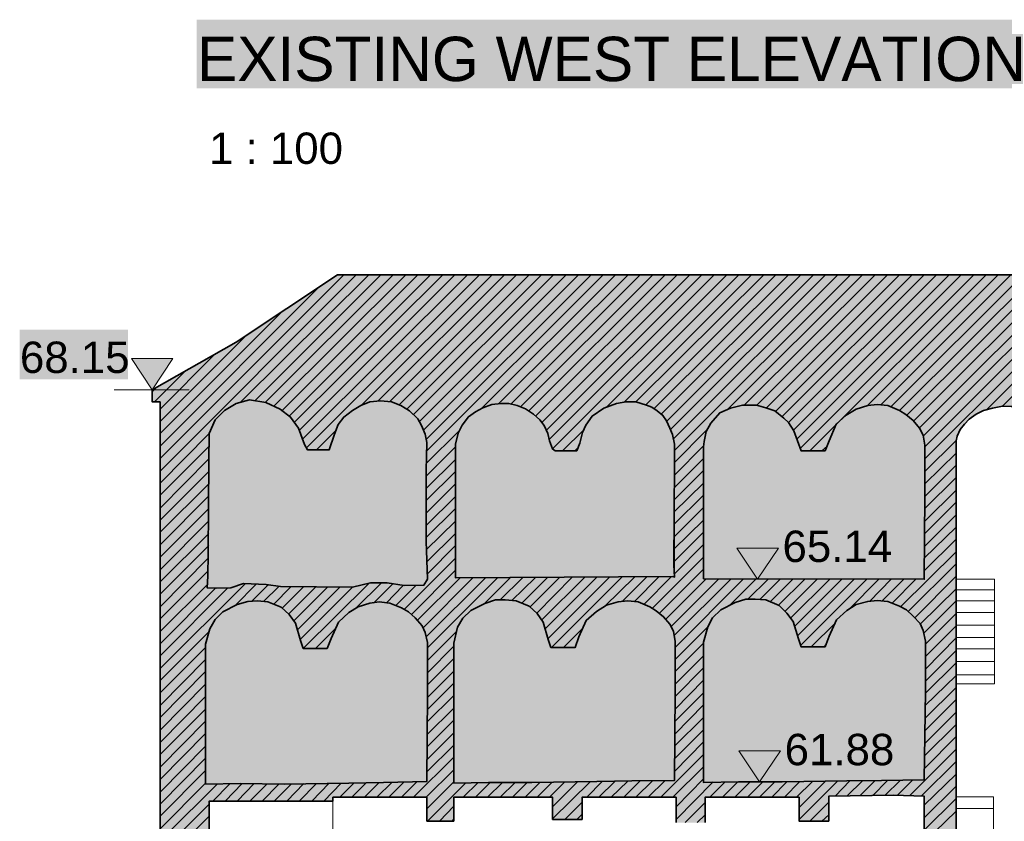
# Model space of a CAD drawing. Header units: metres. Extents: x 0 to 27.5, y 0 to 23.4.
# Tile 18 of 33: x 16 to 19.2, y 2.2 to 4.8. Entities that reach past the tile are written whole.
import ezdxf

# ---------------------------------------------------------------- set-up
doc = ezdxf.new("R2010")
doc.units = ezdxf.units.M
doc.layers.add('PDF_Geometry', color=7, linetype='Continuous')
doc.layers.add('PDF_Text', color=7, linetype='Continuous')
doc.layers.add('PDF_Solid Fills', color=7, linetype='Continuous', true_color=0xffffff)
doc.styles.add('PDF Arial', font='arial.ttf')

msp = doc.modelspace()

# ---------------------------------------------------------------- hatches: boundary and pattern name
at = {"layer": 'PDF_Solid Fills', "linetype": 'Continuous', "transparency": 33554559}
for color, points in [(256, [(16.461, 3.5697), (16.486, 3.5697), (16.486, 2.2014), (16.641, 2.2014), (16.641, 2.3097), (17.031, 2.3097), (17.031, 2.3214), (17.3276, 2.3214), (17.3276, 2.2464), (17.4126, 2.2464), (17.4126, 2.3214), (17.7243, 2.3214), (17.7243, 2.2514), (17.8176, 2.2514), (17.8176, 2.3214), (18.1143, 2.3214), (18.1143, 2.2414), (18.2059, 2.2414), (18.2059, 2.3214), (18.5026, 2.3214), (18.5026, 2.2464), (18.5959, 2.2464), (18.5959, 2.3264), (18.6976, 2.3281), (18.8492, 2.3281), (18.8976, 2.3264), (18.8976, 1.7081), (18.9076, 1.7081), (18.9159, 1.7064), (18.9259, 1.7048), (18.9342, 1.7031), (18.9442, 1.7014), (18.9526, 1.6998), (18.9626, 1.6981), (18.9709, 1.6964), (18.9809, 1.6948), (18.9976, 1.6914), (18.9976, 3.448), (18.9992, 3.4547), (19.0009, 3.463), (19.0092, 3.4797), (19.0109, 3.4847), (19.0159, 3.4897), (19.0176, 3.493), (19.0226, 3.498), (19.0242, 3.5014), (19.0392, 3.5164), (19.0426, 3.518), (19.0459, 3.5214), (19.0492, 3.523), (19.0526, 3.5264), (19.0559, 3.528), (19.0609, 3.533), (19.0842, 3.5447), (19.0926, 3.5464), (19.1126, 3.5514), (19.1376, 3.5564), (19.1726, 3.5564), (19.1992, 3.5497), (19.2092, 3.5464), (19.2126, 3.5447), (19.2226, 3.5414), (19.2292, 3.538), (19.2359, 3.5314), (19.2392, 3.5297), (19.2542, 3.5147), (19.2542, 3.5114), (19.2559, 3.5114), (19.2592, 3.508), (19.2592, 3.5047), (19.2609, 3.5047), (19.2659, 3.4997), (19.2659, 3.4964), (19.2675, 3.4964), (19.2709, 3.493), (19.2709, 3.4897), (19.2725, 3.4897), (19.2725, 3.4864), (19.2742, 3.4864), (19.2742, 3.483), (19.2759, 3.483), (19.2759, 3.4797), (19.2775, 3.4797), (19.2775, 3.4764), (19.2792, 3.4764), (19.2792, 3.473), (19.2809, 3.473), (19.2809, 3.4697), (19.2825, 3.4697), (19.2825, 3.4664), (19.2842, 3.4664), (19.2842, 3.463), (19.2859, 3.463), (19.2859, 3.453), (19.2875, 3.453), (19.2875, 3.443), (19.2892, 3.443), (19.2892, 1.6898), (19.4392, 1.6914), (19.4259, 1.6931), (19.4109, 1.6948), (19.3959, 1.6948), (19.3959, 1.6981), (19.3942, 1.6981), (19.3942, 1.7014), (19.3925, 1.7014), (19.3925, 1.7048), (19.3909, 1.7048), (19.3909, 1.7081), (19.3892, 1.7098), (19.3875, 1.7098), (19.3875, 1.7131), (19.3859, 1.7131), (19.3859, 1.7164), (19.3842, 1.7164), (19.3842, 1.7198), (19.3825, 1.7198), (19.3825, 1.7231), (19.3809, 1.7248), (19.3792, 1.7248), (19.3792, 1.7298), (19.3775, 1.7298), (19.3775, 1.7348), (19.3759, 1.7348), (19.3759, 1.7398), (19.3742, 1.7398), (19.3742, 1.7431), (19.3725, 1.7431), (19.3725, 1.7481), (19.3709, 1.7481), (19.3709, 1.7531), (19.3692, 1.7531), (19.3692, 1.7564), (19.3675, 1.7564), (19.3675, 1.7598), (19.3659, 1.7598), (19.3659, 1.7631), (19.3642, 1.7631), (19.3642, 1.7664), (19.3625, 1.7681), (19.3609, 1.7681), (19.3609, 1.7714), (19.3592, 1.7714), (19.3592, 1.7748), (19.3575, 1.7748), (19.3575, 1.7781), (19.3559, 1.7798), (19.3542, 1.7798), (19.3542, 1.7831), (19.3525, 1.7831), (19.3525, 1.7864), (19.3509, 1.7864), (19.3509, 1.7898), (19.3492, 1.7914), (19.3475, 1.7914), (19.3475, 1.7948), (19.3459, 1.7948), (19.3459, 1.7981), (19.3425, 1.8014), (19.3442, 1.8031), (19.3459, 1.8064), (19.3475, 1.8081), (19.3509, 1.8148), (19.3525, 1.8164), (19.3559, 1.8231), (19.3575, 1.8248), (19.3609, 1.8314), (19.3625, 1.8398), (19.3642, 1.8498), (19.3659, 1.8581), (19.3675, 1.8681), (19.3692, 1.8764), (19.3709, 1.8864), (19.4309, 1.9014), (19.4375, 1.9014), (19.4375, 2.3247), (19.6909, 2.3247), (19.6909, 2.2414), (19.7809, 2.2414), (19.7809, 2.3247), (20.0808, 2.3247), (20.0808, 2.2431), (20.1742, 2.2431), (20.1742, 2.3231), (20.4708, 2.3231), (20.4708, 2.2447), (20.5625, 2.2447), (20.5625, 2.3231), (20.8608, 2.3231), (20.8608, 1.6898), (20.8708, 1.6898), (20.8808, 1.6881), (20.9041, 1.6848), (20.9141, 1.6831), (20.9491, 1.6781), (20.9491, 1.7264), (20.9508, 1.7748), (20.9525, 2.0714), (20.9558, 2.2414), (20.9575, 2.3281), (21.1058, 2.3297), (21.2525, 2.3297), (21.2525, 2.2381), (21.3958, 2.2381), (21.3958, 2.3314), (21.5175, 2.3331), (21.6391, 2.3331), (21.6391, 2.3231), (21.6408, 2.3231), (21.6408, 2.3131), (21.6425, 2.3131), (21.6425, 2.0681), (21.7541, 2.0681), (21.7541, 1.9131), (21.7491, 1.9131), (21.7358, 1.9098), (21.7308, 1.9081), (21.7108, 1.9031), (21.7058, 1.9014), (21.6925, 1.8981), (21.6875, 1.8964), (21.6675, 1.8914), (21.6625, 1.8898), (21.6425, 1.8848), (21.6425, 1.8414), (21.5691, 1.8414), (21.5691, 1.7731), (21.5841, 1.7731), (21.5975, 1.7714), (21.6125, 1.7698), (21.6258, 1.7681), (21.6408, 1.7664), (21.6541, 1.7648), (21.6591, 1.7598), (21.6591, 1.7564), (21.6608, 1.7564), (21.6625, 1.7548), (21.6625, 1.7514), (21.6641, 1.7514), (21.6675, 1.7481), (21.6675, 1.7448), (21.6691, 1.7448), (21.6708, 1.7431), (21.6708, 1.7131), (21.7091, 1.7148), (21.7491, 1.7164), (21.7874, 1.7164), (21.7874, 2.0164), (21.7608, 2.0164), (21.7608, 2.1831), (21.7874, 2.1831), (21.7874, 2.6614), (21.7558, 2.6614), (21.7558, 2.7964), (21.7874, 2.7964), (21.7874, 3.5764), (21.8191, 3.5764), (21.8191, 3.613), (21.8174, 3.6147), (21.8141, 3.6164), (21.8124, 3.618), (21.8058, 3.6214), (21.8041, 3.623), (21.7974, 3.6264), (21.7958, 3.628), (21.7891, 3.6314), (21.7874, 3.633), (21.7808, 3.6364), (21.7791, 3.638), (21.7724, 3.6414), (21.7708, 3.643), (21.7641, 3.6464), (21.7624, 3.648), (21.7558, 3.6514), (21.7541, 3.653), (21.7474, 3.6564), (21.7458, 3.658), (21.7391, 3.6614), (21.7374, 3.663), (21.7308, 3.6664), (21.7291, 3.668), (21.7224, 3.6714), (21.7208, 3.673), (21.7174, 3.6747), (21.7158, 3.6764), (21.7091, 3.6797), (21.7075, 3.6814), (21.7008, 3.6847), (21.6991, 3.6864), (21.6925, 3.6897), (21.6908, 3.6914), (21.6841, 3.6947), (21.6825, 3.6964), (21.6758, 3.6997), (21.6741, 3.7014), (21.6675, 3.7047), (21.6658, 3.7064), (21.6591, 3.7097), (21.6575, 3.7114), (21.6508, 3.7147), (21.6491, 3.7164), (21.6425, 3.7197), (21.6408, 3.7214), (21.6341, 3.7247), (21.6325, 3.7264), (21.6258, 3.7297), (21.6241, 3.7314), (21.6208, 3.733), (21.6191, 3.7347), (21.6125, 3.738), (21.6108, 3.7397), (21.6041, 3.743), (21.6025, 3.7447), (21.5958, 3.748), (21.5941, 3.7497), (21.5875, 3.753), (21.5858, 3.7547), (21.5791, 3.758), (21.5775, 3.7597), (21.5708, 3.763), (21.5691, 3.7647), (21.5625, 3.768), (21.5608, 3.7697), (21.5541, 3.773), (21.5525, 3.7747), (21.5458, 3.778), (21.5441, 3.7797), (21.5375, 3.783), (21.5358, 3.7847), (21.5291, 3.788), (21.5275, 3.7897), (21.5208, 3.793), (21.5191, 3.7947), (21.5158, 3.7964), (21.5141, 3.798), (21.5075, 3.8014), (21.5058, 3.803), (21.4991, 3.8064), (21.4975, 3.808), (21.4908, 3.8114), (21.4891, 3.813), (21.4825, 3.8164), (21.4808, 3.818), (21.4741, 3.8214), (21.4725, 3.823), (21.4658, 3.8264), (21.4641, 3.828), (21.4575, 3.8314), (21.4558, 3.833), (21.4491, 3.8364), (21.4475, 3.838), (21.4408, 3.8414), (21.4391, 3.843), (21.4325, 3.8464), (21.4308, 3.848), (21.4241, 3.8514), (21.4225, 3.853), (21.4191, 3.8547), (21.4175, 3.8564), (21.4108, 3.8597), (21.4091, 3.8614), (21.4025, 3.8647), (21.4008, 3.8663), (21.3941, 3.8697), (21.3925, 3.8713), (21.3858, 3.8747), (21.3841, 3.8763), (21.3775, 3.8797), (21.3758, 3.8813), (21.3691, 3.8847), (21.3675, 3.8863), (21.3608, 3.8897), (21.3591, 3.8913), (21.3525, 3.8947), (21.3508, 3.8963), (21.3441, 3.8997), (21.3425, 3.9013), (21.3358, 3.9047), (21.3341, 3.9063), (21.3275, 3.9097), (21.3258, 3.9113), (21.3225, 3.913), (21.3208, 3.9147), (21.3141, 3.918), (21.3125, 3.9197), (21.3058, 3.923), (21.3041, 3.9247), (21.2975, 3.928), (21.2958, 3.9297), (21.2891, 3.933), (21.2875, 3.9347), (21.2808, 3.938), (21.2791, 3.9397), (21.2725, 3.943), (21.2708, 3.9447), (21.2641, 3.948), (21.2625, 3.9497), (21.2558, 3.953), (21.2541, 3.9547), (21.2475, 3.958), (21.2458, 3.9597), (21.2391, 3.963), (21.2375, 3.9647), (21.2308, 3.968), (21.2291, 3.9697), (21.2258, 3.9713), (17.0443, 3.9713), (17.041, 3.9697), (17.0393, 3.968), (17.036, 3.9663), (17.0343, 3.9647), (17.031, 3.963), (17.0293, 3.9613), (17.026, 3.9597), (17.0243, 3.958), (17.021, 3.9563), (17.0193, 3.9547), (17.016, 3.953), (17.0143, 3.9513), (17.011, 3.9497), (17.0093, 3.948), (17.006, 3.9463), (17.0043, 3.9447), (17.001, 3.943), (16.9993, 3.9413), (16.996, 3.9397), (16.9943, 3.938), (16.991, 3.9363), (16.9893, 3.9347), (16.986, 3.933), (16.9843, 3.9313), (16.981, 3.9297), (16.9793, 3.928), (16.976, 3.9263), (16.9743, 3.9247), (16.971, 3.923), (16.9693, 3.9213), (16.966, 3.9197), (16.9643, 3.918), (16.961, 3.9163), (16.9593, 3.9147), (16.956, 3.913), (16.9543, 3.9113), (16.951, 3.9097), (16.9493, 3.908), (16.946, 3.9063), (16.9443, 3.9047), (16.941, 3.903), (16.9393, 3.9013), (16.936, 3.8997), (16.9343, 3.898), (16.931, 3.8963), (16.9293, 3.8947), (16.926, 3.893), (16.9243, 3.8913), (16.921, 3.8897), (16.9193, 3.888), (16.916, 3.8863), (16.9143, 3.8847), (16.911, 3.883), (16.9093, 3.8813), (16.906, 3.8797), (16.9043, 3.878), (16.901, 3.8763), (16.8993, 3.8747), (16.896, 3.873), (16.8943, 3.8713), (16.891, 3.8697), (16.8893, 3.868), (16.886, 3.8663), (16.8843, 3.8647), (16.881, 3.863), (16.8793, 3.8614), (16.876, 3.8597), (16.8743, 3.858), (16.871, 3.8564), (16.8693, 3.8547), (16.866, 3.853), (16.8643, 3.8514), (16.861, 3.8497), (16.8593, 3.848), (16.856, 3.8464), (16.8543, 3.8447), (16.851, 3.843), (16.8493, 3.8414), (16.846, 3.8397), (16.8443, 3.838), (16.841, 3.8364), (16.8393, 3.8347), (16.836, 3.833), (16.8343, 3.8314), (16.831, 3.8297), (16.8293, 3.828), (16.826, 3.8264), (16.8243, 3.8247), (16.821, 3.823), (16.8193, 3.8214), (16.816, 3.8197), (16.8143, 3.818), (16.811, 3.8164), (16.8093, 3.8147), (16.806, 3.813), (16.8043, 3.8114), (16.801, 3.8097), (16.7993, 3.808), (16.796, 3.8064), (16.7943, 3.8047), (16.791, 3.803), (16.7893, 3.8014), (16.786, 3.7997), (16.7843, 3.798), (16.781, 3.7964), (16.7793, 3.7947), (16.776, 3.793), (16.7743, 3.7914), (16.771, 3.7897), (16.7693, 3.788), (16.766, 3.7864), (16.7643, 3.7847), (16.761, 3.783), (16.7593, 3.7814), (16.756, 3.7797), (16.7543, 3.778), (16.751, 3.7764), (16.7493, 3.7747), (16.746, 3.773), (16.7443, 3.7714), (16.741, 3.7697), (16.7393, 3.768), (16.736, 3.7664), (16.7343, 3.7647), (16.731, 3.763), (16.7293, 3.7614), (16.726, 3.7597), (16.7243, 3.758), (16.7143, 3.753), (16.7127, 3.7514), (16.7027, 3.7464), (16.701, 3.7447), (16.691, 3.7397), (16.6893, 3.738), (16.676, 3.7314), (16.6743, 3.7297), (16.6643, 3.7247), (16.6627, 3.723), (16.6527, 3.718), (16.651, 3.7164), (16.6377, 3.7097), (16.636, 3.708), (16.626, 3.703), (16.6243, 3.7014), (16.6143, 3.6964), (16.6127, 3.6947), (16.6027, 3.6897), (16.601, 3.688), (16.5877, 3.6814), (16.586, 3.6797), (16.576, 3.6747), (16.5743, 3.673), (16.5643, 3.668), (16.5627, 3.6664), (16.5493, 3.6597), (16.5477, 3.658), (16.5377, 3.653), (16.536, 3.6514), (16.526, 3.6464), (16.5243, 3.6447), (16.5143, 3.6397), (16.5127, 3.638), (16.4993, 3.6314), (16.4977, 3.6297), (16.4877, 3.6247), (16.486, 3.623), (16.476, 3.618), (16.4743, 3.6164), (16.461, 3.6097)]), (7, [(16.5243, 3.7047), (16.526, 3.7064), (16.3977, 3.7064), (16.3993, 3.7047), (16.3993, 3.7014), (16.401, 3.7014), (16.4027, 3.6997), (16.4027, 3.6964), (16.4043, 3.6964), (16.406, 3.6947), (16.406, 3.6914), (16.4077, 3.6914), (16.4093, 3.6897), (16.4093, 3.6864), (16.411, 3.6864), (16.4127, 3.6847), (16.4127, 3.6814), (16.4143, 3.6814), (16.416, 3.6797), (16.416, 3.6764), (16.4177, 3.6764), (16.4193, 3.6747), (16.4193, 3.6714), (16.421, 3.6714), (16.4227, 3.6697), (16.4227, 3.6664), (16.4243, 3.6664), (16.426, 3.6647), (16.426, 3.6614), (16.4277, 3.6614), (16.4293, 3.6597), (16.4293, 3.6564), (16.431, 3.6564), (16.4327, 3.6547), (16.4327, 3.6514), (16.4343, 3.6514), (16.436, 3.6497), (16.436, 3.6464), (16.4377, 3.6464), (16.4393, 3.6447), (16.4393, 3.6414), (16.441, 3.6414), (16.4427, 3.6397), (16.4427, 3.6364), (16.4443, 3.6364), (16.446, 3.6347), (16.446, 3.6314), (16.4477, 3.6314), (16.4493, 3.6297), (16.4493, 3.6264), (16.451, 3.6264), (16.4527, 3.6247), (16.4527, 3.6214), (16.4543, 3.6214), (16.456, 3.6197), (16.456, 3.6164), (16.4577, 3.6164), (16.4593, 3.6147), (16.4593, 3.6114), (16.461, 3.6114), (16.4627, 3.6097), (16.4627, 3.6114), (16.4643, 3.6147), (16.466, 3.6164), (16.4677, 3.6197), (16.4693, 3.6214), (16.471, 3.6247), (16.4727, 3.6264), (16.4743, 3.6297), (16.476, 3.6314), (16.4777, 3.6347), (16.4793, 3.6364), (16.481, 3.6397), (16.4827, 3.6414), (16.4843, 3.6447), (16.486, 3.6464), (16.4877, 3.6497), (16.4893, 3.6514), (16.491, 3.6547), (16.4927, 3.6564), (16.4943, 3.6597), (16.496, 3.6614), (16.4977, 3.6647), (16.4993, 3.6664), (16.501, 3.6697), (16.5027, 3.6714), (16.5043, 3.6747), (16.506, 3.6764), (16.5077, 3.6797), (16.5093, 3.6814), (16.511, 3.6847), (16.5127, 3.6864), (16.5143, 3.6897), (16.516, 3.6914), (16.5177, 3.6947), (16.5193, 3.6964), (16.521, 3.6997), (16.5227, 3.7014)]), (7, [(18.4342, 3.1047), (18.4376, 3.108), (18.3076, 3.108), (18.3093, 3.1064), (18.3093, 3.103), (18.3109, 3.103), (18.3126, 3.1014), (18.3126, 3.098), (18.3143, 3.098), (18.3159, 3.0964), (18.3159, 3.093), (18.3176, 3.093), (18.3193, 3.0914), (18.3193, 3.088), (18.3209, 3.088), (18.3226, 3.0864), (18.3226, 3.083), (18.3243, 3.083), (18.3259, 3.0814), (18.3259, 3.078), (18.3276, 3.078), (18.3293, 3.0764), (18.3293, 3.073), (18.3309, 3.073), (18.3326, 3.0714), (18.3326, 3.068), (18.3343, 3.068), (18.3359, 3.0664), (18.3359, 3.063), (18.3376, 3.063), (18.3393, 3.0614), (18.3393, 3.058), (18.3409, 3.058), (18.3426, 3.0564), (18.3426, 3.053), (18.3443, 3.053), (18.3459, 3.0514), (18.3459, 3.048), (18.3476, 3.048), (18.3493, 3.0464), (18.3493, 3.0431), (18.3509, 3.0431), (18.3526, 3.0414), (18.3526, 3.0381), (18.3543, 3.0381), (18.3559, 3.0364), (18.3559, 3.0331), (18.3576, 3.0331), (18.3593, 3.0314), (18.3593, 3.0281), (18.3609, 3.0281), (18.3626, 3.0264), (18.3626, 3.0231), (18.3643, 3.0231), (18.3659, 3.0214), (18.3659, 3.0181), (18.3676, 3.0181), (18.3693, 3.0164), (18.3693, 3.0131), (18.3709, 3.0131), (18.3726, 3.0114), (18.3726, 3.0131), (18.3743, 3.0147), (18.3759, 3.0181), (18.3776, 3.0197), (18.3793, 3.0231), (18.3809, 3.0247), (18.3826, 3.0281), (18.3843, 3.0297), (18.3859, 3.0331), (18.3876, 3.0347), (18.3893, 3.0381), (18.3909, 3.0397), (18.3926, 3.0431), (18.3943, 3.0447), (18.3959, 3.048), (18.3976, 3.0497), (18.3993, 3.053), (18.4009, 3.0547), (18.4026, 3.058), (18.4059, 3.0614), (18.4076, 3.0647), (18.4093, 3.0664), (18.4109, 3.0697), (18.4126, 3.0714), (18.4143, 3.0747), (18.4159, 3.0764), (18.4176, 3.0797), (18.4193, 3.0814), (18.4209, 3.0847), (18.4226, 3.0864), (18.4243, 3.0897), (18.4259, 3.0914), (18.4276, 3.0947), (18.4293, 3.0964), (18.4309, 3.0997), (18.4326, 3.1014)]), (7, [(18.4409, 2.4647), (18.4442, 2.4681), (18.3143, 2.4681), (18.3159, 2.4664), (18.3159, 2.4631), (18.3176, 2.4631), (18.3193, 2.4614), (18.3193, 2.4581), (18.3209, 2.4581), (18.3226, 2.4564), (18.3226, 2.4531), (18.3243, 2.4531), (18.3259, 2.4514), (18.3259, 2.4481), (18.3276, 2.4481), (18.3293, 2.4464), (18.3293, 2.4431), (18.3309, 2.4431), (18.3326, 2.4414), (18.3326, 2.4381), (18.3343, 2.4381), (18.3359, 2.4364), (18.3359, 2.4331), (18.3376, 2.4331), (18.3393, 2.4314), (18.3393, 2.4281), (18.3409, 2.4281), (18.3426, 2.4264), (18.3426, 2.4231), (18.3443, 2.4231), (18.3459, 2.4214), (18.3459, 2.4181), (18.3476, 2.4181), (18.3493, 2.4164), (18.3493, 2.4131), (18.3509, 2.4131), (18.3526, 2.4114), (18.3526, 2.4081), (18.3543, 2.4081), (18.3559, 2.4064), (18.3559, 2.4031), (18.3576, 2.4031), (18.3593, 2.4014), (18.3593, 2.3981), (18.3609, 2.3981), (18.3626, 2.3964), (18.3626, 2.3931), (18.3643, 2.3931), (18.3659, 2.3914), (18.3659, 2.3881), (18.3676, 2.3881), (18.3693, 2.3864), (18.3693, 2.3831), (18.3709, 2.3831), (18.3726, 2.3814), (18.3726, 2.3781), (18.3743, 2.3781), (18.3759, 2.3764), (18.3759, 2.3731), (18.3776, 2.3731), (18.3793, 2.3714), (18.3793, 2.3731), (18.3809, 2.3747), (18.3826, 2.3781), (18.3843, 2.3797), (18.3859, 2.3831), (18.3876, 2.3847), (18.3893, 2.3881), (18.3909, 2.3897), (18.3926, 2.3931), (18.3943, 2.3947), (18.3959, 2.3981), (18.3976, 2.3997), (18.3993, 2.4031), (18.4009, 2.4047), (18.4026, 2.4081), (18.4043, 2.4097), (18.4059, 2.4131), (18.4076, 2.4147), (18.4093, 2.4181), (18.4126, 2.4214), (18.4143, 2.4247), (18.4159, 2.4264), (18.4176, 2.4297), (18.4193, 2.4314), (18.4209, 2.4347), (18.4226, 2.4364), (18.4243, 2.4397), (18.4259, 2.4414), (18.4276, 2.4447), (18.4293, 2.4464), (18.4309, 2.4497), (18.4326, 2.4514), (18.4342, 2.4547), (18.4359, 2.4564), (18.4376, 2.4597), (18.4392, 2.4614)])]:
    msp.add_hatch(color=color, dxfattribs=at).paths.add_polyline_path(points)

# ---------------------------------------------------------------- linework, layer by layer
at = {"layer": 'PDF_Geometry', "linetype": 'Continuous', "lineweight": 35}
for points in [[(21.2225, 3.9713), (17.046, 3.9713), (16.726, 3.758), (16.461, 3.608), (16.461, 3.5697), (16.486, 3.5697), (16.486, 2.2014)], [(18.9976, 1.6898), (18.9976, 3.4464), (19.0009, 3.4614), (19.0109, 3.483), (19.0242, 3.4997), (19.0392, 3.5147), (19.0609, 3.5314), (19.0842, 3.543), (19.1126, 3.5497), (19.1442, 3.5564), (19.1726, 3.5547), (19.1992, 3.548), (19.2259, 3.538), (19.2476, 3.5197), (19.2709, 3.4897), (19.2842, 3.463), (19.2892, 3.4314), (19.2892, 1.6898)], [(16.641, 2.2014), (16.641, 2.3097), (17.031, 2.3097), (17.031, 2.3214), (17.3276, 2.3214), (17.3276, 2.2464), (17.4126, 2.2464), (17.4126, 2.3214), (17.7243, 2.3214), (17.7243, 2.2514), (17.8176, 2.2514), (17.8176, 2.3214), (18.1143, 2.3214), (18.1143, 2.2414)], [(18.2059, 2.2414), (18.2059, 2.3214), (18.5026, 2.3214), (18.5026, 2.2464), (18.5959, 2.2464), (18.5959, 2.3247), (18.7992, 2.3281), (18.8976, 2.3247), (18.8976, 1.7081)]]:
    msp.add_lwpolyline(points, dxfattribs=at)
at = {"layer": 'PDF_Geometry', "linetype": 'Continuous', "lineweight": 9}
for points in [[(17.031, 2.3097), (16.641, 2.3097), (16.641, 2.2014), (16.486, 2.2014), (16.486, 3.3064), (16.486, 3.4247), (16.486, 3.5697), (16.461, 3.5697), (16.461, 3.608), (16.726, 3.758), (17.046, 3.9713), (21.2225, 3.9713), (21.8191, 3.6114), (21.8191, 3.5764), (21.7858, 3.5764), (21.7858, 1.7114)], [(16.341, 3.608), (16.5777, 3.608)], [(19.2892, 1.6898), (19.2892, 3.4314), (19.2842, 3.463), (19.2709, 3.4897), (19.2476, 3.5197), (19.2259, 3.538), (19.1992, 3.548), (19.1726, 3.5547), (19.1442, 3.5564), (19.1126, 3.5497), (19.0842, 3.543), (19.0609, 3.5314), (19.0392, 3.5147), (19.0242, 3.4997), (19.0109, 3.483), (19.0009, 3.4614), (18.9976, 3.4464), (18.9976, 3.4314)], [(18.9976, 3.4464), (18.9976, 3.0097)], [(18.4909, 3.0097), (18.2543, 3.0097)], [(19.4392, 1.6898), (18.9976, 1.6898), (18.9976, 3.0097), (19.1192, 3.0097), (19.1192, 2.6797), (18.9976, 2.6797)], [(18.9976, 2.9764), (19.1192, 2.9764)], [(18.9976, 2.9414), (19.1192, 2.9414)], [(18.9976, 2.9047), (19.1192, 2.9047)], [(18.9976, 2.8647), (19.1192, 2.8647)], [(18.9976, 2.8264), (19.1192, 2.8264)], [(18.9976, 2.7897), (19.1192, 2.7897)], [(18.9976, 2.7497), (19.1192, 2.7497)], [(18.9976, 2.7081), (19.1192, 2.7081)], [(18.4976, 2.3697), (18.2626, 2.3697)], [(17.031, 1.7064), (17.031, 2.3214), (17.3276, 2.3214), (17.3276, 2.2464), (17.4126, 2.2464), (17.4126, 2.3214), (17.7243, 2.3214), (17.7243, 2.2514), (17.8176, 2.2514), (17.8176, 2.3214), (18.1143, 2.3214), (18.1143, 2.2414)], [(18.2059, 2.2414), (18.2059, 2.3214), (18.5026, 2.3214), (18.5026, 2.2464), (18.5959, 2.2464), (18.5959, 2.3247), (18.7992, 2.3281), (18.8976, 2.3247), (18.8976, 1.7081)], [(18.9976, 2.3231), (19.1159, 2.3231), (19.1159, 2.1281)], [(18.9976, 2.2864), (19.1159, 2.2864)]]:
    msp.add_lwpolyline(points, dxfattribs=at)
at = {"layer": 'PDF_Geometry', "color": 251, "linetype": 'Continuous', "lineweight": 9, "true_color": 0x565656}
for points in [[(16.486, 3.3914), (17.066, 3.9713)], [(16.486, 3.3514), (17.1043, 3.9713)], [(16.741, 3.5697), (17.1443, 3.9713)], [(16.7843, 3.573), (17.1826, 3.9713)], [(16.8176, 3.568), (17.221, 3.9713)], [(16.8443, 3.5564), (17.261, 3.9713)], [(16.871, 3.543), (17.2993, 3.9713)], [(16.8926, 3.5247), (17.3393, 3.9713)], [(16.9093, 3.5047), (17.3776, 3.9713)], [(16.9243, 3.4797), (17.416, 3.9713)], [(16.9343, 3.4514), (17.456, 3.9713)], [(16.9476, 3.4247), (17.4943, 3.9713)], [(17.121, 3.5597), (17.5343, 3.9713)], [(17.1743, 3.573), (17.5726, 3.9713)], [(17.2093, 3.5697), (17.611, 3.9713)], [(17.2393, 3.5597), (17.6509, 3.9713)], [(17.2643, 3.5464), (17.6893, 3.9713)], [(17.286, 3.5297), (17.7276, 3.9713)], [(17.3043, 3.508), (17.7676, 3.9713)], [(17.3176, 3.4814), (17.8059, 3.9713)], [(17.326, 3.4514), (17.8459, 3.9713)], [(17.3276, 3.4147), (17.8843, 3.9713)], [(17.501, 3.5497), (17.9226, 3.9713)], [(17.5543, 3.5647), (17.9626, 3.9713)], [(17.5926, 3.563), (18.0009, 3.9713)], [(17.6226, 3.553), (18.0409, 3.9713)], [(17.6493, 3.5414), (18.0793, 3.9713)], [(17.6709, 3.5247), (18.1176, 3.9713)], [(17.6909, 3.5047), (18.1576, 3.9713)], [(17.7043, 3.4797), (18.1959, 3.9713)], [(17.7126, 3.4497), (18.2343, 3.9713)], [(17.7243, 3.4214), (18.2743, 3.9713)], [(17.8943, 3.553), (18.3126, 3.9713)], [(17.9493, 3.568), (18.3526, 3.9713)], [(17.9876, 3.5697), (18.3909, 3.9713)], [(18.0193, 3.5614), (18.4293, 3.9713)], [(18.0443, 3.548), (18.4692, 3.9713)], [(18.0659, 3.5297), (18.5076, 3.9713)], [(18.0843, 3.508), (18.5476, 3.9713)], [(18.0959, 3.4814), (18.5859, 3.9713)], [(18.1059, 3.453), (18.6242, 3.9713)], [(18.1093, 3.4164), (18.6642, 3.9713)], [(18.2776, 3.5464), (18.7026, 3.9713)], [(18.3293, 3.5597), (18.7426, 3.9713)], [(18.3693, 3.5597), (18.7809, 3.9713)], [(18.3993, 3.5514), (18.8192, 3.9713)], [(18.4276, 3.5397), (18.8592, 3.9713)], [(18.4476, 3.523), (18.8976, 3.9713)], [(18.4692, 3.5047), (18.9359, 3.9713)], [(18.4842, 3.4797), (18.9759, 3.9713)], [(18.4942, 3.4514), (19.0142, 3.9713)], [(18.5059, 3.423), (19.0542, 3.9713)], [(18.5359, 3.4147), (19.0926, 3.9713)], [(18.7159, 3.5564), (19.1309, 3.9713)], [(18.7592, 3.5597), (19.1709, 3.9713)], [(18.7909, 3.553), (19.2092, 3.9713)], [(18.8192, 3.543), (19.2492, 3.9713)], [(18.8426, 3.528), (19.2875, 3.9713)], [(18.8642, 3.5097), (19.3259, 3.9713)], [(18.8826, 3.488), (19.3659, 3.9713)], [(18.8942, 3.4614), (19.4042, 3.9713)], [(18.8992, 3.428), (19.4425, 3.9713)], [(18.8992, 3.3897), (19.4825, 3.9713)], [(19.0959, 3.5464), (19.5209, 3.9713)], [(19.1442, 3.5564), (19.5609, 3.9713)], [(16.486, 3.4297), (16.9876, 3.933)], [(16.486, 3.4697), (16.871, 3.8547)], [(16.486, 3.508), (16.7543, 3.7764)], [(16.486, 3.5464), (16.6577, 3.7197)], [(16.4677, 3.5697), (16.566, 3.668)], [(16.461, 3.6014), (16.476, 3.6164)], [(17.7559, 3.4147), (17.8226, 3.4814)], [(18.1093, 3.378), (18.2109, 3.4814)], [(16.486, 3.313), (16.641, 3.4697)], [(16.9793, 3.418), (17.0393, 3.478)], [(17.326, 3.3747), (17.4293, 3.478)], [(16.486, 3.2747), (16.641, 3.4297)], [(17.326, 3.3347), (17.4176, 3.428)], [(17.7943, 3.4147), (17.8043, 3.4247)], [(18.1093, 3.338), (18.2009, 3.4314)], [(18.5742, 3.4147), (18.5909, 3.4297)], [(18.8992, 3.3497), (18.9976, 3.448)], [(16.486, 3.2347), (16.6393, 3.3897)], [(17.326, 3.2964), (17.4176, 3.388)], [(18.1093, 3.2997), (18.2009, 3.3914)], [(18.8992, 3.3114), (18.9976, 3.408)], [(18.8992, 3.2714), (18.9976, 3.3697)], [(16.486, 3.1964), (16.6393, 3.3497)], [(17.326, 3.258), (17.4176, 3.3497)], [(18.1076, 3.2597), (18.2009, 3.353)], [(18.8992, 3.233), (18.9976, 3.3314)], [(16.486, 3.158), (16.6393, 3.3114)], [(17.326, 3.218), (17.4176, 3.3114)], [(18.1076, 3.2214), (18.2009, 3.313)], [(16.486, 3.118), (16.6393, 3.273)], [(17.326, 3.1797), (17.4176, 3.2714)], [(18.1076, 3.183), (18.2009, 3.2747)], [(18.8992, 3.193), (18.9976, 3.2914)], [(16.486, 3.0797), (16.6393, 3.233)], [(17.326, 3.1414), (17.4176, 3.233)], [(18.1076, 3.143), (18.2009, 3.2364)], [(18.8992, 3.1547), (18.9976, 3.253)], [(18.8992, 3.1147), (18.9976, 3.213)], [(16.486, 3.0397), (16.6393, 3.1947)], [(17.326, 3.103), (17.4176, 3.193)], [(18.1076, 3.1047), (18.2009, 3.1964)], [(18.8976, 3.0764), (18.9976, 3.1747)], [(16.486, 3.0014), (16.6393, 3.1547)], [(17.3276, 3.0647), (17.4176, 3.1547)], [(18.1076, 3.0647), (18.2009, 3.158)], [(16.486, 2.9631), (16.6393, 3.1164)], [(17.3293, 3.0264), (17.4176, 3.1164)], [(18.1093, 3.0264), (18.2009, 3.1197)], [(18.8976, 3.0364), (18.9976, 3.1364)], [(16.486, 2.9231), (16.6377, 3.0764)], [(17.256, 2.9147), (17.4176, 3.0764)], [(18.0393, 2.9181), (18.2009, 3.0797)], [(18.8226, 2.9231), (18.9976, 3.0964)], [(18.8459, 2.9064), (18.9976, 3.058)], [(16.486, 2.8847), (16.6377, 3.0364)], [(17.2793, 2.8981), (17.4176, 3.0381)], [(17.2976, 2.8797), (17.4326, 3.0147)], [(17.316, 2.8564), (17.4726, 3.0147)], [(17.326, 2.8281), (17.5126, 3.0147)], [(17.3293, 2.7931), (17.551, 3.0147)], [(17.5076, 2.9314), (17.591, 3.0147)], [(17.5593, 2.9447), (17.6293, 3.0147)], [(17.596, 2.9431), (17.6693, 3.0147)], [(17.6276, 2.9347), (17.7076, 3.0147)], [(17.6526, 2.9214), (17.7476, 3.0164)], [(17.6743, 2.9031), (17.7859, 3.0164)], [(17.6909, 2.8814), (17.8259, 3.0164)], [(17.7009, 2.8531), (17.8643, 3.0164)], [(17.7109, 2.8231), (17.9043, 3.0164)], [(17.7209, 2.7947), (17.9426, 3.0164)], [(17.8893, 2.9247), (17.9826, 3.0164)], [(17.9443, 2.9397), (18.0209, 3.0164)], [(17.9826, 2.9397), (18.0609, 3.0181)], [(18.0126, 2.9297), (18.0993, 3.0181)], [(18.0609, 2.9014), (18.2009, 3.0414)], [(18.8676, 2.8881), (18.9976, 3.0197)], [(16.486, 2.8447), (16.636, 2.9947)], [(16.486, 2.7281), (16.7527, 2.9947)], [(16.7227, 2.9264), (16.7893, 2.9947)], [(16.776, 2.9414), (16.826, 2.9914)], [(16.8126, 2.9397), (16.861, 2.9864)], [(16.8443, 2.9314), (16.8976, 2.9847)], [(16.871, 2.9181), (16.9376, 2.9847)], [(16.891, 2.8997), (16.976, 2.9847)], [(16.9076, 2.8781), (17.0143, 2.9847)], [(16.9193, 2.8497), (17.0526, 2.9847)], [(16.9276, 2.8197), (17.0926, 2.9847)], [(16.9376, 2.7914), (17.1443, 2.9964)], [(17.1043, 2.9197), (17.1843, 2.9981)], [(17.1593, 2.9347), (17.2193, 2.9947)], [(17.1993, 2.9347), (17.2526, 2.9897)], [(17.2293, 2.9264), (17.2926, 2.9897)], [(18.0809, 2.8831), (18.2093, 3.0114)], [(18.0976, 2.8597), (18.2493, 3.0114)], [(18.1076, 2.8314), (18.2876, 3.0114)], [(18.1109, 2.7947), (18.3259, 3.0097)], [(18.2809, 2.9247), (18.3659, 3.0097)], [(18.3409, 2.9464), (18.4043, 3.0097)], [(18.3793, 2.9464), (18.4426, 3.0097)], [(18.4109, 2.9381), (18.4826, 3.0097)], [(18.4376, 2.9281), (18.5209, 3.0097)], [(18.4592, 2.9097), (18.5592, 3.0097)], [(18.4759, 2.8881), (18.5992, 3.0097)], [(18.4892, 2.8614), (18.6376, 3.0097)], [(18.4976, 2.8314), (18.6759, 3.0097)], [(18.5076, 2.8014), (18.7159, 3.0097)], [(18.6592, 2.9147), (18.7542, 3.0097)], [(18.7242, 2.9397), (18.7926, 3.0097)], [(18.7642, 2.9414), (18.8326, 3.0097)], [(18.7959, 2.9347), (18.8709, 3.0097)], [(16.486, 2.7681), (16.6993, 2.9831)], [(16.486, 2.8064), (16.661, 2.9814)], [(18.8842, 2.8681), (18.9976, 2.9797)], [(18.8959, 2.8397), (18.9976, 2.9414)], [(18.9009, 2.8047), (18.9976, 2.9014)], [(18.1109, 2.7564), (18.2143, 2.8597)], [(18.5409, 2.7964), (18.6159, 2.8714)], [(18.9009, 2.7664), (18.9976, 2.8631)], [(16.486, 2.6897), (16.641, 2.8447)], [(16.976, 2.7914), (17.0393, 2.8547)], [(17.3293, 2.7531), (17.4226, 2.8464)], [(17.7593, 2.7947), (17.8209, 2.8564)], [(17.3293, 2.7147), (17.4126, 2.7981)], [(18.1109, 2.7181), (18.2009, 2.8081)], [(18.5809, 2.7964), (18.5876, 2.8047)], [(18.9009, 2.7264), (18.9976, 2.8247)], [(16.486, 2.6514), (16.6293, 2.7947)], [(18.1109, 2.6781), (18.2009, 2.7681)], [(18.9009, 2.6881), (18.9976, 2.7847)], [(16.486, 2.6114), (16.6293, 2.7564)], [(17.3293, 2.6764), (17.4126, 2.7597)], [(18.9009, 2.6497), (18.9976, 2.7464)], [(16.486, 2.5731), (16.6293, 2.7181)], [(17.3293, 2.6364), (17.4126, 2.7197)], [(18.1109, 2.6397), (18.2009, 2.7297)], [(18.8992, 2.6097), (18.9976, 2.7064)], [(16.486, 2.5331), (16.6293, 2.6781)], [(17.3293, 2.5981), (17.4126, 2.6814)], [(18.1109, 2.5997), (18.2009, 2.6914)], [(17.3276, 2.5581), (17.4126, 2.6431)], [(18.1109, 2.5614), (18.2009, 2.6514)], [(18.8992, 2.5697), (18.9976, 2.6681)], [(16.486, 2.4947), (16.6293, 2.6397)], [(18.1109, 2.5214), (18.2009, 2.6131)], [(18.8992, 2.5314), (18.9976, 2.6297)], [(16.486, 2.4564), (16.6293, 2.5997)], [(17.3276, 2.5181), (17.4126, 2.6031)], [(18.8992, 2.4914), (18.9976, 2.5897)], [(16.486, 2.4164), (16.6293, 2.5614)], [(17.3276, 2.4797), (17.4126, 2.5647)], [(18.1093, 2.4831), (18.2009, 2.5731)], [(18.8992, 2.4531), (18.9976, 2.5514)], [(16.486, 2.3781), (16.6293, 2.5231)], [(17.3276, 2.4397), (17.4126, 2.5247)], [(18.1093, 2.4431), (18.2009, 2.5347)], [(17.3276, 2.4014), (17.4126, 2.4864)], [(18.1093, 2.4031), (18.2009, 2.4964)], [(18.8992, 2.4131), (18.9976, 2.5131)], [(16.486, 2.3381), (16.6293, 2.4831)], [(18.0659, 2.3214), (18.2009, 2.4564)], [(18.8509, 2.3264), (18.9976, 2.4731)], [(16.486, 2.2997), (16.6293, 2.4447)], [(17.286, 2.3214), (17.4126, 2.4481)], [(18.8876, 2.3247), (18.9976, 2.4347)], [(16.486, 2.2614), (16.6293, 2.4064)], [(17.326, 2.3214), (17.4126, 2.4081)], [(18.1043, 2.3214), (18.2009, 2.4181)], [(18.8976, 2.2964), (18.9976, 2.3947)], [(16.486, 2.2214), (16.6293, 2.3664)], [(16.5043, 2.2014), (16.666, 2.3631)], [(16.6527, 2.3097), (16.7043, 2.3631)], [(16.691, 2.3097), (16.7443, 2.3647)], [(16.7293, 2.3097), (16.7827, 2.3647)], [(16.7693, 2.3097), (16.8226, 2.3631)], [(16.8076, 2.3097), (16.861, 2.3631)], [(16.846, 2.3097), (16.8993, 2.3631)], [(16.886, 2.3097), (16.9393, 2.3647)], [(16.9243, 2.3097), (16.9793, 2.3647)], [(16.9643, 2.3097), (17.0193, 2.3664)], [(17.0026, 2.3097), (17.0576, 2.3664)], [(17.0526, 2.3214), (17.0976, 2.3664)], [(17.091, 2.3214), (17.1376, 2.3681)], [(17.131, 2.3214), (17.1776, 2.3681)], [(17.1693, 2.3214), (17.2176, 2.3681)], [(17.2076, 2.3214), (17.256, 2.3697)], [(17.2476, 2.3214), (17.296, 2.3697)], [(17.3276, 2.2847), (17.4126, 2.3697)], [(17.3293, 2.2464), (17.4493, 2.3664)], [(17.4426, 2.3214), (17.4893, 2.3681)], [(17.481, 2.3214), (17.5276, 2.3681)], [(17.5193, 2.3214), (17.566, 2.3681)], [(17.5593, 2.3214), (17.606, 2.3681)], [(17.5976, 2.3214), (17.6443, 2.3681)], [(17.6376, 2.3214), (17.6843, 2.3681)], [(17.6759, 2.3214), (17.7226, 2.3681)], [(17.7143, 2.3214), (17.7626, 2.3697)], [(17.7243, 2.2914), (17.8026, 2.3697)], [(17.7243, 2.2531), (17.8426, 2.3697)], [(17.8326, 2.3214), (17.8809, 2.3714)], [(17.8709, 2.3214), (17.9209, 2.3714)], [(17.9093, 2.3214), (17.9609, 2.3714)], [(17.9493, 2.3214), (18.0009, 2.3731)], [(17.9876, 2.3214), (18.0393, 2.3731)], [(18.0259, 2.3214), (18.0793, 2.3747)], [(18.1143, 2.2914), (18.2009, 2.3797)], [(18.1143, 2.2514), (18.2309, 2.3697)], [(18.2209, 2.3214), (18.2693, 2.3697)], [(18.2609, 2.3214), (18.3093, 2.3697)], [(18.2993, 2.3214), (18.3476, 2.3697)], [(18.3393, 2.3214), (18.3876, 2.3697)], [(18.3776, 2.3214), (18.4259, 2.3697)], [(18.4159, 2.3214), (18.4642, 2.3697)], [(18.4559, 2.3214), (18.5042, 2.3697)], [(18.4942, 2.3214), (18.5442, 2.3714)], [(18.5026, 2.2897), (18.5842, 2.3714)], [(18.5026, 2.2514), (18.6226, 2.3714)], [(18.6159, 2.3247), (18.6626, 2.3731)], [(18.6542, 2.3264), (18.7026, 2.3731)], [(18.6942, 2.3264), (18.7426, 2.3747)], [(18.7342, 2.3264), (18.7809, 2.3747)], [(18.7742, 2.3281), (18.8209, 2.3747)], [(18.8126, 2.3281), (18.8609, 2.3764)], [(18.8976, 2.2564), (18.9976, 2.3564)], [(16.5427, 2.2014), (16.641, 2.2997)], [(17.7626, 2.2514), (17.8176, 2.3064)], [(18.1426, 2.2414), (18.2059, 2.3047)], [(18.5359, 2.2464), (18.5959, 2.3064)], [(18.8976, 2.2181), (18.9976, 2.3181)], [(17.3676, 2.2464), (17.4126, 2.2931)], [(18.8976, 2.1798), (18.9976, 2.2781)], [(16.581, 2.2014), (16.641, 2.2614)], [(17.406, 2.2464), (17.4126, 2.2531)], [(17.8009, 2.2514), (17.8176, 2.2681)], [(18.1809, 2.2414), (18.2059, 2.2664)], [(18.5742, 2.2464), (18.5959, 2.2664)]]:
    msp.add_lwpolyline(points, dxfattribs=at)
at = {"layer": 'PDF_Geometry', "linetype": 'Continuous', "lineweight": 9}
for points in [[(16.461, 3.608), (16.526, 3.7064), (16.396, 3.7064)], [(16.526, 3.7064), (16.396, 3.7064), (16.461, 3.608)], [(17.3293, 3.0097), (17.3176, 2.9914), (17.256, 2.9897), (17.2026, 2.9981), (17.1493, 2.9981), (17.0926, 2.9847), (16.866, 2.9864), (16.821, 2.9931), (16.7493, 2.9964), (16.7093, 2.9831), (16.6627, 2.9814), (16.6343, 2.9831), (16.636, 3.0197), (16.6377, 3.0914), (16.6393, 3.3814), (16.641, 3.4697), (16.6593, 3.513), (16.6893, 3.543), (16.726, 3.5647), (16.7677, 3.5764), (16.8193, 3.568), (16.8643, 3.5464), (16.8976, 3.5214), (16.9226, 3.4864), (16.941, 3.4347), (16.951, 3.418), (17.0193, 3.418), (17.036, 3.468), (17.0476, 3.498), (17.066, 3.5214), (17.0926, 3.543), (17.1193, 3.558), (17.1476, 3.5697), (17.181, 3.573), (17.216, 3.5697), (17.246, 3.558), (17.2726, 3.5414), (17.2993, 3.5164), (17.311, 3.4947), (17.3226, 3.468), (17.3276, 3.4414), (17.326, 3.353), (17.326, 3.1297)], [(18.1043, 3.0181), (17.4176, 3.0147), (17.4176, 3.4364), (17.426, 3.4714), (17.4393, 3.4964), (17.4593, 3.523), (17.481, 3.538), (17.5043, 3.5514), (17.5326, 3.5614), (17.5626, 3.5647), (17.586, 3.5647), (17.6126, 3.558), (17.6393, 3.548), (17.6643, 3.5314), (17.6843, 3.513), (17.6976, 3.4947), (17.7093, 3.4697), (17.7143, 3.4464), (17.7243, 3.4214), (17.7326, 3.4147), (17.8009, 3.4147), (17.8109, 3.4397), (17.8193, 3.473), (17.8293, 3.4964), (17.8493, 3.5247), (17.8859, 3.5497), (17.9259, 3.5647), (17.9559, 3.5697), (17.9876, 3.5697), (18.0209, 3.5597), (18.0376, 3.553), (18.0543, 3.5414), (18.0726, 3.5264), (18.0843, 3.5097), (18.0943, 3.4864), (18.1026, 3.4664), (18.1093, 3.4364), (18.1093, 3.378), (18.1093, 3.0547), (18.1093, 3.0164)], [(18.2009, 3.428), (18.2026, 3.4447), (18.2093, 3.4764), (18.2243, 3.503), (18.2526, 3.5347), (18.2859, 3.5497), (18.3243, 3.5597), (18.3676, 3.5597), (18.3976, 3.5514), (18.4259, 3.5414), (18.4542, 3.518), (18.4692, 3.5047), (18.4859, 3.478), (18.5092, 3.4147), (18.5842, 3.4147), (18.5976, 3.4464), (18.6192, 3.4997), (18.6509, 3.528), (18.6826, 3.5464), (18.7192, 3.558), (18.7492, 3.5614), (18.7826, 3.558), (18.8192, 3.543), (18.8392, 3.5297), (18.8626, 3.5114), (18.8826, 3.4864), (18.8942, 3.4647), (18.8992, 3.433), (18.8992, 3.3797), (18.8992, 3.273), (18.8976, 3.0097), (18.2009, 3.0114)], [(18.3709, 3.0097), (18.3059, 3.108), (18.4376, 3.108)], [(18.3059, 3.108), (18.3709, 3.0097), (18.4376, 3.108)], [(17.3276, 2.3714), (17.191, 2.3681), (17.081, 2.3664), (16.8776, 2.3631), (16.7393, 2.3647), (16.6293, 2.3631), (16.6293, 2.8047), (16.6427, 2.8531), (16.6593, 2.8831), (16.6843, 2.9064), (16.7293, 2.9297), (16.7627, 2.9397), (16.7927, 2.9414), (16.826, 2.9381), (16.8676, 2.9214), (16.8926, 2.8981), (16.9126, 2.8714), (16.9293, 2.8164), (16.9376, 2.7914), (17.0126, 2.7914), (17.026, 2.8231), (17.0493, 2.8747), (17.081, 2.9047), (17.111, 2.9231), (17.1476, 2.9347), (17.1776, 2.9381), (17.211, 2.9347), (17.2476, 2.9197), (17.2693, 2.9064), (17.291, 2.8881), (17.3126, 2.8631), (17.3226, 2.8414), (17.3293, 2.8097), (17.3293, 2.7564), (17.3293, 2.6497)], [(18.1093, 2.3747), (17.9743, 2.3731), (17.8643, 2.3714), (17.6593, 2.3681), (17.5226, 2.3681), (17.4126, 2.3664), (17.4126, 2.8081), (17.4243, 2.8581), (17.441, 2.8864), (17.466, 2.9114), (17.511, 2.9331), (17.5443, 2.9447), (17.5743, 2.9447), (17.6093, 2.9414), (17.6509, 2.9247), (17.6759, 2.9014), (17.6943, 2.8747), (17.7109, 2.8197), (17.7193, 2.7947), (17.7959, 2.7947), (17.8076, 2.8281), (17.8309, 2.8797), (17.8626, 2.9081), (17.8943, 2.9281), (17.9309, 2.9381), (17.9609, 2.9414), (17.9943, 2.9381), (18.0309, 2.9231), (18.0509, 2.9097), (18.0743, 2.8914), (18.0943, 2.8681), (18.1059, 2.8464), (18.1109, 2.8131), (18.1109, 2.7597), (18.1109, 2.6547)], [(18.8976, 2.3764), (18.7626, 2.3747), (18.6526, 2.3731), (18.4492, 2.3697), (18.3109, 2.3697), (18.2009, 2.3681), (18.2009, 2.8114), (18.2143, 2.8597), (18.2293, 2.8881), (18.2559, 2.9131), (18.3009, 2.9364), (18.3343, 2.9464), (18.3643, 2.9464), (18.3976, 2.9447), (18.4392, 2.9264), (18.4642, 2.9031), (18.4842, 2.8764), (18.5009, 2.8214), (18.5092, 2.7964), (18.5842, 2.7964), (18.5976, 2.8297), (18.6209, 2.8814), (18.6526, 2.9114), (18.6826, 2.9297), (18.7192, 2.9397), (18.7492, 2.9431), (18.7826, 2.9397), (18.8192, 2.9247), (18.8409, 2.9131), (18.8626, 2.8931), (18.8842, 2.8697), (18.8942, 2.8481), (18.9009, 2.8147), (18.9009, 2.7614), (18.9009, 2.6564)], [(18.3776, 2.3697), (18.3126, 2.4681), (18.4442, 2.4681)], [(18.3126, 2.4681), (18.3776, 2.3697), (18.4442, 2.4681)]]:
    msp.add_lwpolyline(points, close=True, dxfattribs=at)
at = {"layer": 'PDF_Geometry', "linetype": 'Continuous', "lineweight": 35}
for points in [[(17.326, 3.353), (17.326, 3.1297), (17.3293, 3.0097), (17.3176, 2.9914), (17.256, 2.9897), (17.2026, 2.9981), (17.1493, 2.9981), (17.0926, 2.9847), (16.866, 2.9864), (16.821, 2.9931), (16.7493, 2.9964), (16.7093, 2.9831), (16.6627, 2.9814), (16.6343, 2.9831), (16.636, 3.0197), (16.6377, 3.0914), (16.6393, 3.3814), (16.641, 3.4697), (16.6593, 3.513), (16.6893, 3.543), (16.726, 3.5647), (16.7677, 3.5764), (16.8193, 3.568), (16.8643, 3.5464), (16.8976, 3.5214), (16.9226, 3.4864), (16.941, 3.4347), (16.951, 3.418), (17.0193, 3.418), (17.036, 3.468), (17.0476, 3.498), (17.066, 3.5214), (17.0926, 3.543), (17.1193, 3.558), (17.1476, 3.5697), (17.181, 3.573), (17.216, 3.5697), (17.246, 3.558), (17.2726, 3.5414), (17.2993, 3.5164), (17.311, 3.4947), (17.3226, 3.468), (17.3276, 3.4414)], [(18.1093, 3.4364), (18.1093, 3.378), (18.1076, 3.0547), (18.1093, 3.0164), (18.1043, 3.0181), (17.4176, 3.0147), (17.4176, 3.4364), (17.426, 3.4714), (17.4393, 3.4964), (17.4593, 3.523), (17.481, 3.538), (17.5043, 3.5514), (17.5326, 3.5614), (17.5626, 3.5647), (17.586, 3.5647), (17.6126, 3.558), (17.6393, 3.548), (17.6643, 3.5314), (17.6843, 3.513), (17.6976, 3.4947), (17.7093, 3.4697), (17.7143, 3.4464), (17.7243, 3.4214), (17.7326, 3.4147), (17.8009, 3.4147), (17.8109, 3.4397), (17.8193, 3.473), (17.8293, 3.4964), (17.8493, 3.5247), (17.8859, 3.5497), (17.9259, 3.5647), (17.9559, 3.5697), (17.9876, 3.5697), (18.0209, 3.5597), (18.0376, 3.553), (18.0543, 3.5414), (18.0726, 3.5264), (18.0843, 3.5097), (18.0943, 3.4864), (18.1026, 3.4664)], [(18.8942, 3.4647), (18.8992, 3.433), (18.8992, 3.3797), (18.8992, 3.273), (18.8976, 3.0097), (18.2009, 3.0114), (18.2009, 3.428), (18.2026, 3.4447), (18.2093, 3.4764), (18.2243, 3.503), (18.2526, 3.5347), (18.2859, 3.5497), (18.3243, 3.5597), (18.3676, 3.5597), (18.3976, 3.5514), (18.4259, 3.5414), (18.4542, 3.518), (18.4692, 3.5047), (18.4859, 3.478), (18.5092, 3.4147), (18.5842, 3.4147), (18.5976, 3.4464), (18.6192, 3.4997), (18.6509, 3.528), (18.6826, 3.5464), (18.7192, 3.558), (18.7492, 3.5614), (18.7826, 3.558), (18.8192, 3.543), (18.8392, 3.5297), (18.8626, 3.5114), (18.8826, 3.4864)], [(17.3293, 2.8097), (17.3293, 2.7564), (17.3293, 2.6497), (17.3276, 2.3714), (17.191, 2.3681), (17.081, 2.3664), (16.8776, 2.3631), (16.7393, 2.3647), (16.6293, 2.3631), (16.6293, 2.8047), (16.6427, 2.8531), (16.6593, 2.8831), (16.6843, 2.9064), (16.7293, 2.9297), (16.7627, 2.9397), (16.7927, 2.9414), (16.826, 2.9381), (16.8676, 2.9214), (16.8926, 2.8981), (16.9126, 2.8714), (16.9293, 2.8164), (16.9376, 2.7914), (17.0126, 2.7914), (17.026, 2.8231), (17.0493, 2.8747), (17.081, 2.9047), (17.111, 2.9231), (17.1476, 2.9347), (17.1776, 2.9381), (17.211, 2.9347), (17.2476, 2.9197), (17.2693, 2.9064), (17.291, 2.8881), (17.3126, 2.8631), (17.3226, 2.8414)], [(18.1059, 2.8464), (18.1109, 2.8131), (18.1109, 2.7597), (18.1109, 2.6547), (18.1093, 2.3747), (17.9743, 2.3731), (17.8643, 2.3714), (17.6593, 2.3681), (17.5226, 2.3681), (17.4126, 2.3664), (17.4126, 2.8081), (17.4243, 2.8581), (17.441, 2.8864), (17.466, 2.9114), (17.511, 2.9331), (17.5443, 2.9447), (17.5743, 2.9447), (17.6093, 2.9414), (17.6509, 2.9247), (17.6759, 2.9014), (17.6943, 2.8747), (17.7109, 2.8197), (17.7193, 2.7947), (17.7959, 2.7947), (17.8076, 2.8281), (17.8309, 2.8797), (17.8626, 2.9081), (17.8943, 2.9281), (17.9309, 2.9381), (17.9609, 2.9414), (17.9943, 2.9381), (18.0309, 2.9231), (18.0509, 2.9097), (18.0743, 2.8914), (18.0943, 2.8681)], [(18.8626, 2.8931), (18.8842, 2.8697), (18.8942, 2.8481), (18.9009, 2.8147), (18.9009, 2.7614), (18.9009, 2.6564), (18.8976, 2.3764), (18.7626, 2.3747), (18.6526, 2.3731), (18.4492, 2.3697), (18.3109, 2.3697), (18.2009, 2.3681), (18.2009, 2.8114), (18.2143, 2.8597), (18.2293, 2.8881), (18.2559, 2.9131), (18.3009, 2.9364), (18.3343, 2.9464), (18.3643, 2.9464), (18.3976, 2.9447), (18.4392, 2.9264), (18.4642, 2.9031), (18.4842, 2.8764), (18.5009, 2.8214), (18.5092, 2.7964), (18.5842, 2.7964), (18.5976, 2.8297), (18.6209, 2.8814), (18.6526, 2.9114), (18.6826, 2.9297), (18.7192, 2.9397), (18.7492, 2.9431), (18.7826, 2.9397), (18.8192, 2.9247), (18.8409, 2.9131)]]:
    msp.add_lwpolyline(points, close=True, dxfattribs=at)
at = {"layer": 'PDF_Solid Fills', "linetype": 'Continuous', "lineweight": 9, "transparency": 33554559}
for points in [[(16.601, 4.7763), (16.601, 4.5597), (19.2842, 4.7763), (19.2842, 4.5597)], [(16.0427, 3.798), (16.0427, 3.6414), (16.3843, 3.798), (16.3843, 3.6414)], [(18.4492, 3.2014), (18.4492, 3.0447), (18.7892, 3.2014), (18.7892, 3.0447)], [(18.4559, 2.5597), (18.4559, 2.4031), (18.7959, 2.5597), (18.7959, 2.4031)]]:
    msp.add_solid(points, dxfattribs=at)
at = {"layer": 'PDF_Solid Fills', "color": 7, "linetype": 'Continuous', "lineweight": 9, "transparency": 33554559}
msp.add_solid([(16.601, 4.5797), (16.601, 4.568), (19.2842, 4.5797), (19.2842, 4.568)], dxfattribs=at)

# ---------------------------------------------------------------- texts
at = {"layer": 'PDF_Text', "linetype": 'Continuous', "attachment_point": 4, "style": 'PDF Arial'}
for s, insert, char_height in [('EXISTING WEST ELEVATION', (16.6017, 4.6514), 0.140154), ('1 : 100', (16.64, 4.3698), 0.09904), ('68.15', (16.0433, 3.7098), 0.09904), ('65.14', (18.45, 3.1131), 0.09904), ('61.88', (18.4567, 2.4715), 0.09904)]:
    msp.add_mtext(s, dxfattribs=dict(at, insert=insert, char_height=char_height))

doc.saveas('drawing.dxf')
